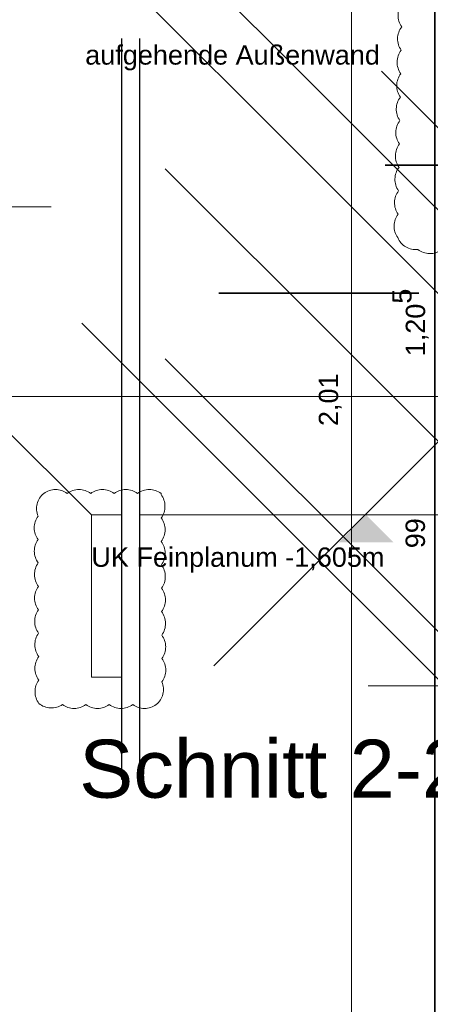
# Model space of a CAD drawing. Header units: metres. Extents: x -3716 to 31, y -1854 to 706.
# Tile 96 of 237: x -1966 to -1939, y 518 to 582. Entities that reach past the tile are written whole.
import ezdxf

# ---------------------------------------------------------------- set-up
doc = ezdxf.new("R2010")
doc.units = ezdxf.units.M
doc.header["$LTSCALE"] = 1.25
doc.header["$PDMODE"] = 1
doc.header["$PDSIZE"] = -2
doc.linetypes.add('Linienart-53', pattern=[5.291531, 3.175, -1.058062, 0.352704, -0.705764])
doc.layers.get('0').update_dxf_attribs({"lineweight": 25})
for name, color, linetype, lineweight, true_color in [('30 -32 Gründung- 2 Flachgründungen u. Bodenplatten', 7, 'Continuous', 9, 0xff6633), ('30 -35 Decken- 0 Decken', 7, 'Continuous', 35, 0x00ee00), ('70 -72 Beschriftung- 1 Beschriftung allgemein', 7, 'Continuous', 9, 0xff6633), ('70 -77 Revision- 2 Wolken', 7, 'Continuous', 18, 0x944cff)]:
    doc.layers.add(name, color=color, linetype=linetype, lineweight=lineweight, true_color=true_color)
doc.layers.add('70 -72 Beschriftung- 6 Schnittverläufe', color=7, linetype='Linienart-53', lineweight=25)
doc.layers.add('Keine', color=7, linetype='Continuous', lineweight=9)
doc.styles.add('Arial', font='arial.ttf')
doc.dimstyles.new('SIA_DIN1356', dxfattribs={"dimtxt": 1.258608, "dimasz": 2.80603, "dimexe": 2.5, "dimexo": 3.75, "dimgap": 0.625, "dimtad": 1, "dimdec": 3, "dimtxsty": 'Arial', "dimblk": 'VW_SLASH-1', "dimblk1": 'VW_SLASH-1', "dimblk2": 'VW_SLASH-1', "dimcen": 0, "dimdle": 2.5, "dimadec": 3, "dimazin": 0, "dimtfac": 1, "dimtdec": 3, "dimtix": 1, "dimtmove": 0, "dimatfit": 0, "dimldrblk": 'VW_FILLEDARROW-1', "dimfxl": 1, "dimfrac": 2, "dimtolj": 1, "dimarcsym": 0})

# ---------------------------------------------------------------- blocks, each defined once
blk = doc.blocks.new('VW_SLASH-1')
at = {"color": 0, "linetype": 'ByBlock', "lineweight": -2, "transparency": 16777216}
blk.add_line((0.8909, 0), (-1, 0), dxfattribs=at)
at = {"color": 0, "lineweight": 20, "transparency": 16777216, "flags": 128}
blk.add_lwpolyline([(0.5001, 0.5001), (-0.5001, -0.5001)], dxfattribs=at)
blk = doc.blocks.new('*D1002')
at = {"layer": '30 -35 Decken- 0 Decken', "color": 0, "linetype": 'Continuous', "lineweight": -2}
for p, q in [((-100.2743, 16.549), (-100.2743, 19.3551)), ((-100.2743, 12.538), (-100.2743, 13.743)), ((-97.1041, 13.743), (-97.7743, 13.743)), ((-103.771, 12.538), (-102.7743, 12.538)), ((-100.2743, 9.732), (-100.2743, 6.9259))]:
    blk.add_line(p, q, dxfattribs=at)
at = {"layer": 'Defpoints', "color": 0}
for p in [(-100.8541, 13.743), (-100.2743, 13.743), (-100.021, 12.538)]:
    blk.add_point(p, dxfattribs=at)
at = {"layer": '30 -35 Decken- 0 Decken', "color": 0, "lineweight": -2, "xscale": 2.8060302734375, "yscale": 2.8060302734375, "zscale": 2.8060302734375}
for p, rotation in [((-100.2743, 13.743), 270), ((-100.2743, 12.538), 90)]:
    blk.add_blockref('VW_SLASH-1', p, dxfattribs=dict(at, rotation=rotation))
at = {"layer": '30 -35 Decken- 0 Decken', "color": 0, "lineweight": 9, "insert": (-100.4015, 13.1405), "char_height": 0.100689, "attachment_point": 5, "rotation": 90, "style": 'Arial'}
blk.add_mtext('\\A1;1,20\\S5^ ;', dxfattribs=at)
blk = doc.blocks.new('VW_FILLEDARROW-1')
at = {"linetype": 'Continuous', "lineweight": 0, "transparency": 16777216}
blk.add_hatch(color=0, dxfattribs=at).paths.add_polyline_path([(-1.4144, 0.379), (0, 0), (-1.4144, -0.379)])
at = {"color": 0, "lineweight": 5, "transparency": 16777216, "flags": 128}
blk.add_lwpolyline([(-1.4144, 0.379), (0, 0), (-1.4144, -0.379)], close=True, dxfattribs=at)
blk = doc.blocks.new('*D1003')
at = {"layer": '30 -35 Decken- 0 Decken', "color": 0, "linetype": 'Continuous', "lineweight": -2}
for p, q in [((-100.2743, 15.344), (-100.2743, 18.1501)), ((-103.771, 12.538), (-102.7743, 12.538)), ((-100.2743, 11.548), (-100.2743, 12.538)), ((-102.871, 11.548), (-102.7743, 11.548)), ((-100.2743, 8.742), (-100.2743, 5.9359))]:
    blk.add_line(p, q, dxfattribs=at)
at = {"layer": 'Defpoints', "color": 0}
for p in [(-100.2743, 12.538), (-100.021, 12.538), (-99.121, 11.548)]:
    blk.add_point(p, dxfattribs=at)
at = {"layer": '30 -35 Decken- 0 Decken', "color": 0, "lineweight": -2, "xscale": 2.8060302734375, "yscale": 2.8060302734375, "zscale": 2.8060302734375}
for p, rotation in [((-100.2743, 12.538), 270), ((-100.2743, 11.548), 90)]:
    blk.add_blockref('VW_SLASH-1', p, dxfattribs=dict(at, rotation=rotation))
at = {"layer": '30 -35 Decken- 0 Decken', "color": 0, "lineweight": 9, "insert": (-100.3757, 12.043), "char_height": 0.10069, "attachment_point": 5, "rotation": 90, "style": 'Arial'}
blk.add_mtext('\\A1;99', dxfattribs=at)
blk = doc.blocks.new('*D1005')
at = {"layer": '30 -35 Decken- 0 Decken', "color": 0, "linetype": 'Continuous', "lineweight": -2}
for p, q in [((-94.921, 16.188), (-94.921, 16.4595)), ((-93.721, 16.188), (-93.721, 16.4595)), ((-97.727, 13.9595), (-100.5331, 13.9595)), ((-93.721, 13.9595), (-94.921, 13.9595)), ((-90.915, 13.9595), (-88.1089, 13.9595))]:
    blk.add_line(p, q, dxfattribs=at)
at = {"layer": 'Defpoints', "color": 0}
for p in [(-94.921, 13.9595), (-94.921, 12.438), (-93.721, 12.438)]:
    blk.add_point(p, dxfattribs=at)
at = {"layer": '30 -35 Decken- 0 Decken', "color": 0, "lineweight": -2, "xscale": 2.8060302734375, "yscale": 2.8060302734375, "zscale": 2.8060302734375}
blk.add_blockref('VW_SLASH-1', (-94.921, 13.9595), dxfattribs=at)
at = {"layer": '30 -35 Decken- 0 Decken', "color": 0, "lineweight": -2, "xscale": 2.8060302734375, "yscale": 2.8060302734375, "zscale": 2.8060302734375, "rotation": 180}
blk.add_blockref('VW_SLASH-1', (-93.721, 13.9595), dxfattribs=at)
at = {"layer": '30 -35 Decken- 0 Decken', "color": 0, "lineweight": 9, "insert": (-94.321, 14.0449), "char_height": 0.10069, "attachment_point": 5, "style": 'Arial'}
blk.add_mtext('\\A1;1,20', dxfattribs=at)
blk = doc.blocks.new('Gruppe-712')
at = {"layer": 'Keine'}
blk.add_line((-99.8819, 13.778), (-100.5524, 14.4486), dxfattribs=at)
at = {"layer": '30 -35 Decken- 0 Decken', "color": 7, "insert": (-102.0931, 14.5838), "char_height": 0.100689, "attachment_point": 1, "line_spacing_factor": 0.970891, "style": 'Arial'}
blk.add_mtext('aufgehende Außenwand', dxfattribs=at)
blk = doc.blocks.new('*D1059')
at = {"layer": '30 -35 Decken- 0 Decken', "color": 0, "linetype": 'Continuous', "lineweight": -2}
for p, q in [((-97.215, 12.755), (-101.627, 12.755)), ((-100.021, 9.538), (-100.021, 10.255)), ((-98.821, 9.538), (-98.821, 10.255))]:
    blk.add_line(p, q, dxfattribs=at)
at = {"layer": 'Defpoints', "color": 0}
for p in [(-100.021, 13.288), (-98.821, 13.288), (-98.821, 12.755)]:
    blk.add_point(p, dxfattribs=at)
at = {"layer": '30 -35 Decken- 0 Decken', "color": 0, "lineweight": -2, "xscale": 2.8060302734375, "yscale": 2.8060302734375, "zscale": 2.8060302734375, "rotation": 180}
blk.add_blockref('VW_SLASH-1', (-100.021, 12.755), dxfattribs=at)
at = {"layer": '30 -35 Decken- 0 Decken', "color": 0, "lineweight": -2, "xscale": 2.8060302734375, "yscale": 2.8060302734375, "zscale": 2.8060302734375}
blk.add_blockref('VW_SLASH-1', (-98.821, 12.755), dxfattribs=at)
at = {"layer": '30 -35 Decken- 0 Decken', "color": 0, "lineweight": 9, "insert": (-99.2054, 12.8861), "char_height": 0.10069, "attachment_point": 5, "style": 'Arial'}
blk.add_mtext('\\A1;1,20', dxfattribs=at)
blk = doc.blocks.new('Gruppe-713')
at = {"layer": '70 -77 Revision- 2 Wolken', "transparency": 33554687, "flags": 128}
blk.add_lwpolyline([(-100.4415, 14.973, -0.162278), (-100.3806, 14.9934, -0.162278), (-100.3196, 14.973, -0.162278), (-100.2587, 14.9934, -0.162278), (-100.1977, 14.973, -0.162278), (-100.1367, 14.9934, -0.162278), (-100.0758, 14.973, -0.162278), (-100.0148, 14.9934, -0.162278), (-99.9539, 14.973, -0.162278), (-99.8929, 14.9934, -0.162278), (-99.8319, 14.973, -0.162278), (-99.771, 14.9934, -0.162278), (-99.71, 14.973, -0.162278), (-99.6491, 14.9934, -0.162278), (-99.5881, 14.973, -0.162278), (-99.5271, 14.9934, -0.162278), (-99.4662, 14.973, -0.162278), (-99.4052, 14.9934, -0.162278), (-99.3443, 14.973, -0.162278), (-99.2833, 14.9934, -0.162278), (-99.2223, 14.973, -0.162278), (-99.1614, 14.9934, -0.162278), (-99.1004, 14.973, -0.162278), (-99.0376, 14.9865, -0.162278), (-98.9792, 14.9596, -0.162278), (-98.9594, 14.8985, -0.162278), (-98.9801, 14.8377, -0.162278), (-98.9603, 14.7766, -0.162278), (-98.981, 14.7158, -0.162278), (-98.9612, 14.6547, -0.162278), (-98.9819, 14.5939, -0.162278), (-98.9621, 14.5328, -0.162278), (-98.9828, 14.472, -0.162278), (-98.963, 14.4108, -0.162278), (-98.9837, 14.35, -0.162278), (-98.9639, 14.2889, -0.162278), (-98.9846, 14.2281, -0.162278), (-98.9648, 14.167, -0.162278), (-98.9855, 14.1062, -0.162278), (-98.9657, 14.0451, -0.162278), (-98.9864, 13.9843, -0.162278), (-98.9666, 13.9232, -0.162278), (-98.9873, 13.8624, -0.162278), (-98.9675, 13.8013, -0.162278), (-98.9882, 13.7405, -0.162278), (-98.9684, 13.6793, -0.162278), (-98.9891, 13.6185, -0.162278), (-98.9859, 13.5544, -0.162278), (-99.0219, 13.5011, -0.162278), (-99.0831, 13.4817, -0.162278), (-99.1438, 13.5028, -0.162278), (-99.2051, 13.4834, -0.162278), (-99.2657, 13.5046, -0.162278), (-99.327, 13.4851, -0.162278), (-99.3876, 13.5063, -0.162278), (-99.4489, 13.4869, -0.162278), (-99.5095, 13.5081, -0.162278), (-99.5708, 13.4886, -0.162278), (-99.6314, 13.5098, -0.162278), (-99.6927, 13.4903, -0.162278), (-99.7534, 13.5115, -0.162278), (-99.8146, 13.4921, -0.162278), (-99.8753, 13.5133, -0.162278), (-99.9365, 13.4938, -0.162278), (-99.9972, 13.515, -0.162278), (-100.0584, 13.4956, -0.162278), (-100.1191, 13.5167, -0.162278), (-100.1803, 13.4973, -0.162278), (-100.241, 13.5185, -0.162278), (-100.3022, 13.499, -0.162278), (-100.3629, 13.5202, -0.162278), (-100.4257, 13.5339, -0.162278), (-100.4677, 13.5825, -0.162278), (-100.4869, 13.6438, -0.162278), (-100.4654, 13.7044, -0.162278), (-100.4846, 13.7657, -0.162278), (-100.4631, 13.8263, -0.162278), (-100.4823, 13.8876, -0.162278), (-100.4608, 13.9482, -0.162278), (-100.48, 14.0095, -0.162278), (-100.4585, 14.0701, -0.162278), (-100.4777, 14.1314, -0.162278), (-100.4562, 14.192, -0.162278), (-100.4754, 14.2533, -0.162278), (-100.4539, 14.3139, -0.162278), (-100.4731, 14.3752, -0.162278), (-100.4516, 14.4358, -0.162278), (-100.4708, 14.4971, -0.162278), (-100.4494, 14.5577, -0.162278), (-100.4685, 14.619, -0.162278), (-100.4471, 14.6796, -0.162278), (-100.4662, 14.7409, -0.162278), (-100.4448, 14.8015, -0.162278), (-100.4639, 14.8628, -0.162278), (-100.4425, 14.9234, -0.162278), (-100.4503, 14.9484, -0.162278), (-100.4415, 14.973)], format="xyb", close=True, dxfattribs=at)
blk = doc.blocks.new('*D1061')
at = {"layer": '30 -35 Decken- 0 Decken', "color": 0, "linetype": 'Continuous', "lineweight": -2}
for p, q in [((-100.708, 16.549), (-100.708, 19.3551)), ((-102.271, 13.743), (-103.208, 13.743)), ((-100.708, 11.733), (-100.708, 13.743)), ((-103.871, 11.733), (-103.208, 11.733)), ((-100.708, 8.927), (-100.708, 6.1209))]:
    blk.add_line(p, q, dxfattribs=at)
at = {"layer": 'Defpoints', "color": 0}
for p in [(-100.708, 13.743), (-98.521, 13.743), (-100.121, 11.733)]:
    blk.add_point(p, dxfattribs=at)
at = {"layer": '30 -35 Decken- 0 Decken', "color": 0, "lineweight": -2, "xscale": 2.8060302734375, "yscale": 2.8060302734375, "zscale": 2.8060302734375}
for p, rotation in [((-100.708, 13.743), 270), ((-100.708, 11.733), 90)]:
    blk.add_blockref('VW_SLASH-1', p, dxfattribs=dict(at, rotation=rotation))
at = {"layer": '30 -35 Decken- 0 Decken', "color": 0, "lineweight": 9, "insert": (-100.8185, 12.738), "char_height": 0.10069, "attachment_point": 5, "rotation": 90, "style": 'Arial'}
blk.add_mtext('\\A1;2,01', dxfattribs=at)
blk = doc.blocks.new('*D1069')
at = {"layer": '30 -35 Decken- 0 Decken', "color": 0, "linetype": 'Continuous', "lineweight": -2}
for p, q in [((-103.898, 16.099), (-103.898, 18.9051)), ((-103.898, 12.138), (-103.898, 13.293)), ((-100.3577, 13.293), (-101.398, 13.293)), ((-105.811, 12.138), (-106.398, 12.138)), ((-103.898, 9.332), (-103.898, 6.5259))]:
    blk.add_line(p, q, dxfattribs=at)
at = {"layer": 'Defpoints', "color": 0}
for p in [(-104.1077, 13.293), (-103.898, 13.293), (-102.061, 12.138)]:
    blk.add_point(p, dxfattribs=at)
at = {"layer": '30 -35 Decken- 0 Decken', "color": 0, "lineweight": -2, "xscale": 2.8060302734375, "yscale": 2.8060302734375, "zscale": 2.8060302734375}
for p, rotation in [((-103.898, 13.293), 270), ((-103.898, 12.138), 90)]:
    blk.add_blockref('VW_SLASH-1', p, dxfattribs=dict(at, rotation=rotation))
at = {"layer": '30 -35 Decken- 0 Decken', "color": 0, "lineweight": 9, "insert": (-104.0252, 12.7155), "char_height": 0.100689, "attachment_point": 5, "rotation": 90, "style": 'Arial'}
blk.add_mtext('\\A1;1,15\\S5^ ;', dxfattribs=at)
blk = doc.blocks.new('*D1070')
at = {"layer": '30 -35 Decken- 0 Decken', "color": 0, "linetype": 'Continuous', "lineweight": -2}
for p, q in [((-103.898, 14.944), (-103.898, 17.7501)), ((-105.811, 12.138), (-106.398, 12.138)), ((-103.898, 11.248), (-103.898, 12.138)), ((-104.471, 11.248), (-106.398, 11.248)), ((-103.898, 8.442), (-103.898, 5.6359))]:
    blk.add_line(p, q, dxfattribs=at)
at = {"layer": 'Defpoints', "color": 0}
for p in [(-103.898, 12.138), (-102.061, 12.138), (-100.721, 11.248)]:
    blk.add_point(p, dxfattribs=at)
at = {"layer": '30 -35 Decken- 0 Decken', "color": 0, "lineweight": -2, "xscale": 2.8060302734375, "yscale": 2.8060302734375, "zscale": 2.8060302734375}
for p, rotation in [((-103.898, 12.138), 270), ((-103.898, 11.248), 90)]:
    blk.add_blockref('VW_SLASH-1', p, dxfattribs=dict(at, rotation=rotation))
at = {"layer": '30 -35 Decken- 0 Decken', "color": 0, "lineweight": 9, "insert": (-103.9744, 11.693), "char_height": 0.10069, "attachment_point": 5, "rotation": 90, "style": 'Arial'}
blk.add_mtext('\\A1;89', dxfattribs=at)
blk = doc.blocks.new('Gruppe-754')
at = {"layer": '70 -77 Revision- 2 Wolken', "transparency": 33554687, "flags": 128}
blk.add_lwpolyline([(-101.699, 12.25, 0.162278), (-101.76, 12.2703, 0.162278), (-101.8209, 12.25, 0.162278), (-101.8819, 12.2703, 0.162278), (-101.9428, 12.25, 0.162278), (-102.0038, 12.2703, 0.162278), (-102.0648, 12.25, 0.162278), (-102.1257, 12.2703, 0.162278), (-102.1867, 12.25, 0.162278), (-102.2476, 12.2703, 0.162278), (-102.3086, 12.25, 0.162278), (-102.3432, 12.1959, 0.162278), (-102.3385, 12.1318, 0.162278), (-102.3585, 12.0707, 0.162278), (-102.3379, 12.0099, 0.162278), (-102.3579, 11.9488, 0.162278), (-102.3373, 11.888, 0.162278), (-102.3573, 11.8269, 0.162278), (-102.3367, 11.766, 0.162278), (-102.3567, 11.705, 0.162278), (-102.3361, 11.6441, 0.162278), (-102.3561, 11.5831, 0.162278), (-102.3355, 11.5222, 0.162278), (-102.3555, 11.4611, 0.162278), (-102.3349, 11.4003, 0.162278), (-102.3549, 11.3392, 0.162278), (-102.3343, 11.2784, 0.162278), (-102.3543, 11.2173, 0.162278), (-102.3337, 11.1565, 0.162278), (-102.2738, 11.1332, 0.162278), (-102.2119, 11.1505, 0.162278), (-102.1509, 11.1302, 0.162278), (-102.09, 11.1506, 0.162278), (-102.029, 11.1303, 0.162278), (-101.9681, 11.1506, 0.162278), (-101.9071, 11.1303, 0.162278), (-101.8462, 11.1507, 0.162278), (-101.7852, 11.1304, 0.162278), (-101.7242, 11.1507, 0.162278), (-101.6895, 11.2048, 0.162278), (-101.6941, 11.2689, 0.162278), (-101.6741, 11.3299, 0.162278), (-101.6947, 11.3908, 0.162278), (-101.6747, 11.4518, 0.162278), (-101.6953, 11.5127, 0.162278), (-101.6753, 11.5738, 0.162278), (-101.6959, 11.6346, 0.162278), (-101.6759, 11.6957, 0.162278), (-101.6965, 11.7565, 0.162278), (-101.6765, 11.8176, 0.162278), (-101.6971, 11.8785, 0.162278), (-101.6771, 11.9395, 0.162278), (-101.6978, 12.0004, 0.162278), (-101.6777, 12.0614, 0.162278), (-101.6984, 12.1223, 0.162278), (-101.6783, 12.1834, 0.162278), (-101.699, 12.2442, 0.162278), (-101.698, 12.2471, 0.162278), (-101.699, 12.25)], format="xyb", close=True, dxfattribs=at)
blk = doc.blocks.new('Gruppe-755')
at = {"layer": '30 -35 Decken- 0 Decken', "linetype": 'Continuous', "lineweight": 9}
h = blk.add_hatch(dxfattribs=at)
h.set_pattern_fill('Kies fein SRF', style=0, pattern_type=2)
h.set_pattern_definition([(49.1276, (0, 0), (2.91324, -7.33335), [0.6697, -5.39524]), (9.6185, (0.438, 0.5064), (6.88199, -2.74724), [1.10055, -9.9049]), (-21.7615, (1.5234, 0.69), (2.91324, -7.33335), [0.741, -6.66906]), (-68.334, (2.2114, 0.4156), (-3.96875, -4.5861), [0.7891, -7.10173]), (-95.0605, (2.503, -0.3178), (-3.96875, -4.58611), [0.83763, -11.12848]), (-156.561, (2.429, -1.1522), (-3.96875, -4.58611), [1.13066, -15.02167]), (177.0676, (1.3916, -1.6018), (-10.85074, -1.838873), [1.24292, -16.51306]), (111.666, (0.15, -1.5383), (-6.882, 2.74724), [0.63426, -7.25655]), (84.9395, (-0.0838, -0.949), (-2.91324, 7.33335), [0.95286, -11.01324]), (48.0775, (1.499, -3.704), (2.77835, -7.3855), [1.19365, -9.6164]), (3.7626, (2.297, -2.816), (7.22247, 8.0432), [1.1067, -8.91575]), (-27.7653, (3.401, -2.7435), (10.00082, 0.6577), [1.5947, -12.8473]), (-69.384, (4.812, -3.486), (10.0008, 0.6577), [0.8713, -7.0195]), (-131.9225, (5.119, -4.302), (2.77835, -7.3855), [1.19365, -9.6164]), (-176.2374, (4.3215, -5.19), (2.77835, -7.3855), [1.1067, -8.91575]), (152.2347, (3.217, -5.2626), (2.77835, -7.3855), [1.5947, -12.8473]), (110.616, (1.806, -4.52), (-10.0008, -0.6577), [0.8713, -7.0195]), (49.538, (4.145, 0.353), (2.73403, -7.7611), [1.3034, -10.5005]), (6.693, (4.991, 1.344), (2.734, -7.7611), [1.1556, -9.30986]), (-26.486, (6.1385, 1.479), (2.73403, -7.7611), [1.6196, -13.048]), (-70.594, (7.588, 0.757), (13.1282, -6.5414), [0.9086, -7.32]), (-130.462, (7.89, -0.1), (2.73403, -7.7611), [1.3034, -10.5005]), (-173.307, (7.044, -1.092), (2.734, -7.7611), [1.1556, -9.30986]), (153.514, (5.8966, -1.2265), (2.73403, -7.7611), [1.6196, -13.048]), (109.406, (4.447, -0.504), (-10.3941, -1.2197), [0.9086, -7.32])])
h.paths.add_polyline_path([(-102.061, 12.138), (-102.061, 11.293), (-101.9045, 11.293), (-101.9045, 12.138)])
at = {"layer": '30 -35 Decken- 0 Decken', "color": 7, "linetype": 'Continuous', "lineweight": 9}
for p, q in [((-102.061, 12.138), (-102.061, 11.293)), ((-102.061, 11.293), (-101.9045, 11.293))]:
    blk.add_line(p, q, dxfattribs=at)
blk = doc.blocks.new('Gruppe-667')
at = {"layer": '30 -35 Decken- 0 Decken', "color": 7, "linetype": 'Continuous', "lineweight": 9}
for base, p1, p2, text, picture, middle in [((-100.27432972, 13.743), (-100.02099996, 12.538), (-100.85405836, 13.743), '1,20\\S5^ ;', '*D1002', (-100.40152436, 13.1405)), ((-100.27432972, 12.538), (-99.12099996, 11.548), (-100.02099996, 12.538), '99', '*D1003', (-100.37573128, 12.043))]:
    dim = blk.add_linear_dim(base=base, p1=p1, p2=p2, angle=270, text=text, dimstyle='SIA_DIN1356', override={"dimtxt": 0.100689, "dimgap": 0.05, "dimdec": 8, "dimpost": '<>', "dimtxsty": 'Arial', "dimtmove": 2}, dxfattribs=at)
    dim.commit()
    dim.dimension.update_dxf_attribs({"geometry": picture, "text_midpoint": middle})
blk = doc.blocks.new('Gruppe-668')
at = {"layer": '30 -35 Decken- 0 Decken', "color": 7, "linetype": 'Continuous', "lineweight": 9}
dim = blk.add_linear_dim(base=(-94.92099996, 13.95948203), p1=(-93.72099996, 12.438), p2=(-94.92099996, 12.438), text='1,20', dimstyle='SIA_DIN1356', override={"dimtxt": 0.100689, "dimgap": 0.025, "dimdec": 8, "dimpost": '<>', "dimtxsty": 'Arial', "dimtmove": 2}, dxfattribs=at)
dim.commit()
dim.dimension.update_dxf_attribs({"geometry": '*D1005', "text_midpoint": (-94.32099996, 14.04494557)})
blk = doc.blocks.new('_FU_2D LP6 (3D)')
at = {"layer": '30 -35 Decken- 0 Decken', "color": 7}
for name in ['Gruppe-667', 'Gruppe-668']:
    blk.add_blockref(name, (0, 0), dxfattribs=at)
at = {"layer": '30 -32 Gründung- 2 Flachgründungen u. Bodenplatten', "color": 7}
blk.add_blockref('Gruppe-712', (0, 0), dxfattribs=at)
at = {"layer": '70 -77 Revision- 2 Wolken'}
blk.add_blockref('Gruppe-713', (0, 0), dxfattribs=at)
at = {"layer": '30 -35 Decken- 0 Decken', "color": 7, "linetype": 'Continuous', "lineweight": 9}
dim = blk.add_linear_dim(base=(-100.70798855, 13.743), p1=(-100.12099996, 11.733), p2=(-98.52099996, 13.743), angle=270, text='2,01', dimstyle='SIA_DIN1356', override={"dimtxt": 0.100689, "dimgap": 0.05, "dimdec": 8, "dimpost": '<>', "dimtxsty": 'Arial', "dimtmove": 2}, dxfattribs=at)
dim.commit()
dim.dimension.update_dxf_attribs({"geometry": '*D1061', "text_midpoint": (-100.81845209, 12.738)})
dim = blk.add_linear_dim(base=(-98.82099996, 12.755), p1=(-100.02099996, 13.288), p2=(-98.82099996, 13.288), text='1,20', dimstyle='SIA_DIN1356', override={"dimtxt": 0.100689, "dimgap": 0.05, "dimdec": 8, "dimpost": '<>', "dimtxsty": 'Arial', "dimtmove": 2}, dxfattribs=at)
dim.commit()
dim.dimension.update_dxf_attribs({"geometry": '*D1059', "text_midpoint": (-99.20539199, 12.88613889), "dimtype": 160})
blk = doc.blocks.new('Gruppe-718')
at = {"layer": '30 -35 Decken- 0 Decken', "color": 7, "linetype": 'Continuous', "lineweight": 9}
for base, p1, p2, text, override, picture, middle in [((-103.89802934, 13.293), (-102.06099996, 12.138), (-104.10774979, 13.293), '1,15\\S5^ ;', {"dimtxt": 0.100689, "dimgap": 0.05, "dimdec": 8, "dimpost": '<>', "dimtxsty": 'Arial', "dimtmove": 2}, '*D1069', (-104.02522398, 12.7155)), ((-103.89802934, 12.138), (-100.72099996, 11.248), (-102.06099996, 12.138), '89', {"dimtxt": 0.100689, "dimgap": 0.025, "dimdec": 8, "dimpost": '<>', "dimtxsty": 'Arial', "dimtmove": 2}, '*D1070', (-103.9744309, 11.693))]:
    dim = blk.add_linear_dim(base=base, p1=p1, p2=p2, angle=270, text=text, dimstyle='SIA_DIN1356', override=override, dxfattribs=at)
    dim.commit()
    dim.dimension.update_dxf_attribs({"geometry": picture, "text_midpoint": middle})
blk = doc.blocks.new('Gruppe-721')
at = {"layer": '30 -35 Decken- 0 Decken', "color": 7, "linetype": 'Continuous', "lineweight": 9}
for p, q in [((-102.061, 12.138), (-103.216, 13.293)), ((-102.061, 12.138), (-101.9045, 12.138)), ((-101.811, 12.138), (-100.121, 12.138)), ((-100.621, 11.248), (-93.621, 11.248))]:
    blk.add_line(p, q, dxfattribs=at)
blk.add_solid([(-100.632, 12.138), (-100.4897, 11.9957), (-100.7742, 11.9957)], dxfattribs=at)
at = {"layer": '70 -72 Beschriftung- 6 Schnittverläufe'}
for p, q in [((-101.9045, 14.6185), (-101.9045, 10.76)), ((-101.811, 14.6185), (-101.811, 10.76))]:
    blk.add_line(p, q, dxfattribs=at)
at = {"layer": '30 -35 Decken- 0 Decken', "color": 7}
blk.add_blockref('Gruppe-718', (0, 0), dxfattribs=at)
at = {"layer": '30 -35 Decken- 0 Decken', "color": 7, "insert": (-102.0612, 11.9687), "char_height": 0.100689, "attachment_point": 1, "line_spacing_factor": 0.970891, "style": 'Arial'}
blk.add_mtext('UK Feinplanum -1,605m ', dxfattribs=at)
blk = doc.blocks.new('_Feinplanum 2D-3 (3D)')
at = {"layer": '30 -35 Decken- 0 Decken', "color": 7}
blk.add_blockref('Gruppe-721', (0, 0), dxfattribs=at)
at = {"layer": '70 -77 Revision- 2 Wolken'}
blk.add_blockref('Gruppe-754', (0, 0), dxfattribs=at)
at = {"layer": '70 -77 Revision- 2 Wolken', "color": 7}
blk.add_blockref('Gruppe-755', (0, 0), dxfattribs=at)

msp = doc.modelspace()

# ---------------------------------------------------------------- block references
at = {"layer": 'Keine', "color": 1, "xscale": 12.5, "yscale": 12.5, "zscale": 12.5}
msp.add_blockref('_FU_2D LP6 (3D)', (-685.453, 398.181), dxfattribs=at)

# ---------------------------------------------------------------- next in the draw order: block references
msp.add_blockref('_Feinplanum 2D-3 (3D)', (-685.453, 398.181), dxfattribs=at)

# ---------------------------------------------------------------- next in the draw order: texts
at = {"layer": '70 -72 Beschriftung- 1 Beschriftung allgemein', "color": 7, "insert": (-1962.012, 535.277), "char_height": 3.77582, "attachment_point": 1, "line_spacing_factor": 0.970891, "style": 'Arial'}
msp.add_mtext('Schnitt 2-2', dxfattribs=at)

doc.saveas('drawing.dxf')
